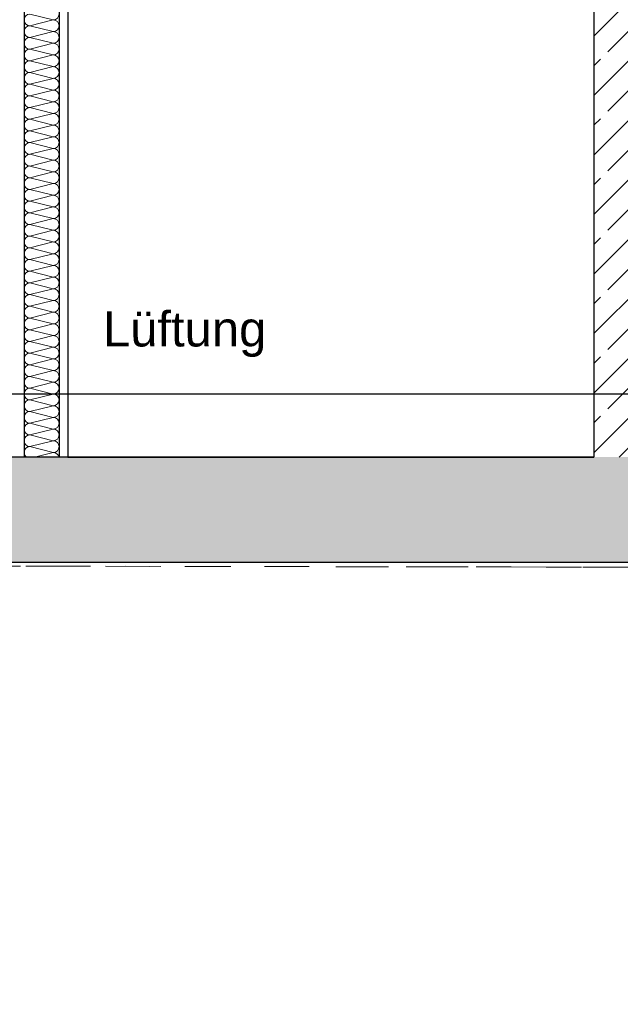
# Model space of a CAD drawing. Header units: metres. Extents: x -27.8 to 39.4, y -22.2 to 2.8.
# Tile 39 of 80: x 12.1 to 13.9, y -11.9 to -9.1. Entities that reach past the tile are written whole.
import ezdxf

# ---------------------------------------------------------------- set-up
doc = ezdxf.new("R2010")
doc.units = ezdxf.units.M
doc.header["$LTSCALE"] = 0.4
doc.header["$MEASUREMENT"] = 0
doc.linetypes.add('Strichlinie', pattern=[0.2, 0.15, -0.05])
doc.linetypes.add('Strichlinie_ lang', pattern=[0.529167, 0.3175, -0.211667])
doc.layers.get('0').update_dxf_attribs({"color": 8, "lineweight": 9})
doc.layers.get('Defpoints').update_dxf_attribs({"color": 8, "lineweight": 9})
for name, color, linetype in [('Neubau_A-Decken', 8, 'Continuous'), ('Neubau_A-STB Wände', 8, 'Continuous'), ('Neubau_A-TB Wände', 8, 'Continuous'), ('Neubau_S-Linien _ Schraffuren.2D', 8, 'Continuous'), ('Neubau_T-Bemaßung', 8, 'Continuous'), ('Neubau_T-Text', 8, 'Continuous')]:
    doc.layers.add(name, color=color, linetype=linetype)
doc.layers.add('S-Linien _ Schraffuren.2D', color=8, linetype='Continuous', lineweight=9)
doc.styles.add('ERSTELLTER_STIL_2', font='arial.ttf')
doc.dimstyles.new('ERSTELLTER_STIL__1', dxfattribs={"dimtxt": 0.0875, "dimasz": 0.059375, "dimexe": 0.18, "dimexo": 0.0625, "dimgap": 0, "dimtad": 1, "dimzin": 0, "dimdsep": 46, "dimtxsty": 'ERSTELLTER_STIL_2', "dimblk": 'ARROWHEAD_6', "dimblk1": 'ARROWHEAD_6', "dimblk2": 'ARROWHEAD_6', "dimcen": 0.09, "dimclrd": 7, "dimclre": 7, "dimclrt": 7, "dimazin": 0, "dimtfac": 1, "dimtdec": 4, "dimtmove": 0, "dimatfit": 3, "dimfxl": 1, "dimtolj": 1, "dimtzin": 0, "dimarcsym": 0})
pattern_1 = [(45, (388.31789, -10.175), (-0.084852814, 0.084852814), []), (45, (388.27546, -10.13257), (-0.084852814, 0.084852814), [0.09, -0.03])]

# ---------------------------------------------------------------- blocks, each defined once
blk = doc.blocks.new('*X338', base_point=(4591.5834, -0.0469))
at = {"layer": 'Neubau_A-TB Wände', "color": 8, "linetype": 'Continuous', "lineweight": 9}
for p, q in [((4215.5038, 1.0198), (4215.4372, 1.0365)), ((4215.5038, 1.0198), (4215.4372, 1.0031)), ((4215.5038, 0.9865), (4215.4372, 1.0031)), ((4215.5038, 0.9865), (4215.4372, 0.9698)), ((4215.5038, 0.9531), (4215.4372, 0.9698)), ((4215.5038, 0.9531), (4215.4372, 0.9365)), ((4215.5038, 0.9198), (4215.4372, 0.9365)), ((4215.5038, 0.9198), (4215.4372, 0.9031)), ((4215.5038, 0.8865), (4215.4372, 0.9031)), ((4215.5038, 0.8865), (4215.4372, 0.8698)), ((4215.5038, 0.8531), (4215.4372, 0.8698)), ((4215.5038, 0.8531), (4215.4372, 0.8365)), ((4215.5038, 0.8198), (4215.4372, 0.8365)), ((4215.5038, 0.8198), (4215.4372, 0.8031)), ((4215.5038, 0.7865), (4215.4372, 0.8031)), ((4215.5038, 0.7865), (4215.4372, 0.7698)), ((4215.5038, 0.7531), (4215.4372, 0.7698)), ((4215.5038, 0.7531), (4215.4372, 0.7365)), ((4215.5038, 0.7198), (4215.4372, 0.7365)), ((4215.5038, 0.7198), (4215.4372, 0.7031)), ((4215.5038, 0.6865), (4215.4372, 0.7031)), ((4215.5038, 0.6865), (4215.4372, 0.6698)), ((4215.5038, 0.6531), (4215.4372, 0.6698)), ((4215.5038, 0.6531), (4215.4372, 0.6365)), ((4215.5038, 0.6198), (4215.4372, 0.6365)), ((4215.5038, 0.6198), (4215.4372, 0.6031)), ((4215.5038, 0.5865), (4215.4372, 0.6031)), ((4215.5038, 0.5865), (4215.4372, 0.5698)), ((4215.5038, 0.5531), (4215.4372, 0.5698)), ((4215.5038, 0.5531), (4215.4372, 0.5365)), ((4215.5038, 0.5198), (4215.4372, 0.5365)), ((4215.5038, 0.5198), (4215.4372, 0.5031)), ((4215.5038, 0.4865), (4215.4372, 0.5031)), ((4215.5038, 0.4865), (4215.4372, 0.4698)), ((4215.5038, 0.4531), (4215.4372, 0.4698)), ((4215.5038, 0.4531), (4215.4372, 0.4365)), ((4215.5038, 0.4198), (4215.4372, 0.4365)), ((4215.5038, 0.4198), (4215.4372, 0.4031)), ((4215.5038, 0.3865), (4215.4372, 0.4031)), ((4215.5038, 0.3865), (4215.4372, 0.3698)), ((4215.5038, 0.3531), (4215.4372, 0.3698)), ((4215.5038, 0.3531), (4215.4372, 0.3365)), ((4215.5038, 0.3198), (4215.4372, 0.3365)), ((4215.5038, 0.3198), (4215.4372, 0.3031)), ((4215.5038, 0.2865), (4215.4372, 0.3031)), ((4215.5038, 0.2865), (4215.4372, 0.2698)), ((4215.5038, 0.2531), (4215.4372, 0.2698)), ((4215.5038, 0.2531), (4215.4372, 0.2365)), ((4215.5038, 0.2198), (4215.4372, 0.2365)), ((4215.5038, 0.2198), (4215.4372, 0.2031)), ((4215.5038, 0.1865), (4215.4372, 0.2031)), ((4215.5038, 0.1865), (4215.4372, 0.1698)), ((4215.5038, 0.1531), (4215.4372, 0.1698)), ((4215.5038, 0.1531), (4215.4372, 0.1365)), ((4215.5038, 0.1198), (4215.4372, 0.1365)), ((4215.5038, 0.1198), (4215.4372, 0.1031)), ((4215.5038, 0.0865), (4215.4372, 0.1031)), ((4215.5038, 0.0865), (4215.4372, 0.0698)), ((4215.5038, 0.0531), (4215.4372, 0.0698)), ((4215.5038, 0.0531), (4215.4372, 0.0365)), ((4215.5038, 0.0198), (4215.4372, 0.0365)), ((4215.5038, 0.0198), (4215.4372, 0.0031)), ((4215.5038, -0.0135), (4215.4372, 0.0031)), ((4215.5038, -0.0135), (4215.4372, -0.0302)), ((4215.5038, -0.0469), (4215.4372, -0.0302)), ((4215.5038, -0.0469), (4215.4372, -0.0635)), ((4215.5038, -0.0802), (4215.4372, -0.0635)), ((4215.5038, -0.0802), (4215.4372, -0.0969)), ((4215.5038, -0.1135), (4215.4372, -0.0969)), ((4215.5038, -0.1135), (4215.4372, -0.1302)), ((4215.5038, -0.1469), (4215.4372, -0.1302)), ((4215.5038, -0.1469), (4215.4372, -0.1635)), ((4215.5038, -0.1802), (4215.4372, -0.1635)), ((4215.5038, -0.1802), (4215.4372, -0.1969)), ((4215.5038, -0.2135), (4215.4372, -0.1969)), ((4215.5038, -0.2135), (4215.4505, -0.2269))]:
    blk.add_line(p, q, dxfattribs=at)
for centre, start, end in [((4215.4372, 1.0198), 90, 180), ((4215.4372, 1.0198), 180, 270), ((4215.5038, 1.0365), 270, 0), ((4215.5038, 1.0031), 0, 90), ((4215.4372, 0.9865), 90, 180), ((4215.4372, 0.9865), 180, 270), ((4215.5038, 1.0031), 270, 0), ((4215.5038, 0.9698), 0, 90), ((4215.4372, 0.9531), 90, 180), ((4215.5038, 0.9698), 270, 0), ((4215.4372, 0.9531), 180, 270), ((4215.4372, 0.9198), 90, 180), ((4215.5038, 0.9365), 0, 90), ((4215.5038, 0.9365), 270, 0), ((4215.4372, 0.9198), 180, 270), ((4215.4372, 0.8865), 90, 180), ((4215.5038, 0.9031), 0, 90), ((4215.5038, 0.9031), 270, 0), ((4215.4372, 0.8865), 180, 270), ((4215.5038, 0.8698), 0, 90), ((4215.4372, 0.8531), 90, 180), ((4215.4372, 0.8531), 180, 270), ((4215.5038, 0.8698), 270, 0), ((4215.5038, 0.8365), 0, 90), ((4215.4372, 0.8198), 90, 180), ((4215.4372, 0.8198), 180, 270), ((4215.5038, 0.8365), 270, 0), ((4215.5038, 0.8031), 0, 90), ((4215.4372, 0.7865), 90, 180), ((4215.4372, 0.7865), 180, 270), ((4215.5038, 0.8031), 270, 0), ((4215.5038, 0.7698), 0, 90), ((4215.4372, 0.7531), 90, 180), ((4215.5038, 0.7698), 270, 0), ((4215.4372, 0.7531), 180, 270), ((4215.4372, 0.7198), 90, 180), ((4215.5038, 0.7365), 0, 90), ((4215.5038, 0.7365), 270, 0), ((4215.4372, 0.7198), 180, 270), ((4215.4372, 0.6865), 90, 180), ((4215.5038, 0.7031), 0, 90), ((4215.5038, 0.7031), 270, 0), ((4215.4372, 0.6865), 180, 270), ((4215.5038, 0.6698), 0, 90), ((4215.4372, 0.6531), 90, 180), ((4215.4372, 0.6531), 180, 270), ((4215.5038, 0.6698), 270, 0), ((4215.5038, 0.6365), 0, 90), ((4215.4372, 0.6198), 90, 180), ((4215.4372, 0.6198), 180, 270), ((4215.5038, 0.6365), 270, 0), ((4215.5038, 0.6031), 0, 90), ((4215.4372, 0.5865), 90, 180), ((4215.5038, 0.6031), 270, 0), ((4215.4372, 0.5865), 180, 270), ((4215.4372, 0.5531), 90, 180), ((4215.5038, 0.5698), 0, 90), ((4215.5038, 0.5698), 270, 0), ((4215.4372, 0.5531), 180, 270), ((4215.4372, 0.5198), 90, 180), ((4215.5038, 0.5365), 0, 90), ((4215.5038, 0.5365), 270, 0), ((4215.4372, 0.5198), 180, 270), ((4215.5038, 0.5031), 0, 90), ((4215.4372, 0.4865), 90, 180), ((4215.4372, 0.4865), 180, 270), ((4215.5038, 0.5031), 270, 0), ((4215.5038, 0.4698), 0, 90), ((4215.4372, 0.4531), 90, 180), ((4215.4372, 0.4531), 180, 270), ((4215.5038, 0.4698), 270, 0), ((4215.5038, 0.4365), 0, 90), ((4215.4372, 0.4198), 90, 180), ((4215.5038, 0.4365), 270, 0), ((4215.4372, 0.4198), 180, 270), ((4215.4372, 0.3865), 90, 180), ((4215.5038, 0.4031), 0, 90), ((4215.5038, 0.4031), 270, 0), ((4215.4372, 0.3865), 180, 270), ((4215.4372, 0.3531), 90, 180), ((4215.5038, 0.3698), 0, 90), ((4215.5038, 0.3698), 270, 0), ((4215.4372, 0.3531), 180, 270), ((4215.5038, 0.3365), 0, 90), ((4215.4372, 0.3198), 90, 180), ((4215.4372, 0.3198), 180, 270), ((4215.5038, 0.3365), 270, 0), ((4215.5038, 0.3031), 0, 90), ((4215.4372, 0.2865), 90, 180), ((4215.4372, 0.2865), 180, 270), ((4215.5038, 0.3031), 270, 0), ((4215.5038, 0.2698), 0, 90), ((4215.4372, 0.2531), 90, 180), ((4215.4372, 0.2531), 180, 270), ((4215.5038, 0.2698), 270, 0), ((4215.5038, 0.2365), 0, 90), ((4215.4372, 0.2198), 90, 180), ((4215.5038, 0.2365), 270, 0), ((4215.4372, 0.2198), 180, 270), ((4215.4372, 0.1865), 90, 180), ((4215.5038, 0.2031), 0, 90), ((4215.5038, 0.2031), 270, 0), ((4215.4372, 0.1865), 180, 270), ((4215.4372, 0.1531), 90, 180), ((4215.5038, 0.1698), 0, 90), ((4215.5038, 0.1698), 270, 0), ((4215.4372, 0.1531), 180, 270), ((4215.5038, 0.1365), 0, 90), ((4215.4372, 0.1198), 90, 180), ((4215.4372, 0.1198), 180, 270), ((4215.5038, 0.1365), 270, 0), ((4215.5038, 0.1031), 0, 90), ((4215.4372, 0.0865), 90, 180), ((4215.4372, 0.0865), 180, 270), ((4215.5038, 0.1031), 270, 0), ((4215.5038, 0.0698), 0, 90), ((4215.4372, 0.0531), 90, 180), ((4215.5038, 0.0698), 270, 0), ((4215.4372, 0.0531), 180, 270), ((4215.4372, 0.0198), 90, 180), ((4215.5038, 0.0365), 0, 90), ((4215.5038, 0.0365), 270, 0), ((4215.4372, 0.0198), 180, 270), ((4215.4372, -0.0135), 90, 180), ((4215.5038, 0.0031), 0, 90), ((4215.5038, 0.0031), 270, 0), ((4215.4372, -0.0135), 180, 270), ((4215.5038, -0.0302), 0, 90), ((4215.4372, -0.0469), 90, 180), ((4215.4372, -0.0469), 180, 270), ((4215.5038, -0.0302), 270, 0), ((4215.5038, -0.0635), 0, 90), ((4215.4372, -0.0802), 90, 180), ((4215.4372, -0.0802), 180, 270), ((4215.5038, -0.0635), 270, 0), ((4215.5038, -0.0969), 0, 90), ((4215.4372, -0.1135), 90, 180), ((4215.5038, -0.0969), 270, 0), ((4215.4372, -0.1135), 180, 270), ((4215.4372, -0.1469), 90, 180), ((4215.5038, -0.1302), 0, 90), ((4215.5038, -0.1302), 270, 0), ((4215.4372, -0.1469), 180, 270), ((4215.4372, -0.1802), 90, 180), ((4215.5038, -0.1635), 0, 90), ((4215.5038, -0.1635), 270, 0), ((4215.4372, -0.1802), 180, 270), ((4215.5038, -0.1969), 0, 90), ((4215.4372, -0.2135), 90, 180), ((4215.4372, -0.2135), 180, 233.1301), ((4215.5038, -0.1969), 270, 0), ((4215.5038, -0.2302), 11.537, 90)]:
    blk.add_arc(centre, 0.0167, start, end, dxfattribs=at)
blk = doc.blocks.new('ARROWHEAD_6')
at = {"color": 0, "linetype": 'Continuous', "lineweight": 0}
for p, q in [((-0.5, -0.5), (0.5, 0.5)), ((0, 0), (-1, 0))]:
    blk.add_line(p, q, dxfattribs=at)
blk = doc.blocks.new('*D380')
at = {"layer": 'Defpoints', "color": 0, "linetype": 'Continuous', "transparency": 16777216}
for p in [(11.1831, -10.655), (16.03, -10.655), (3.575, -14.405)]:
    blk.add_point(p, dxfattribs=at)
at = {"layer": 'Neubau_T-Bemaßung', "linetype": 'Continuous', "lineweight": -2, "transparency": 16777216}
for p, q in [((15.9675, -10.655), (11.0031, -10.655)), ((11.1831, -10.7144), (11.1831, -12.3528)), ((11.1831, -14.3456), (11.1831, -12.5807)), ((3.6375, -14.405), (11.3631, -14.405))]:
    blk.add_line(p, q, dxfattribs=at)
at = {"layer": 'Neubau_T-Bemaßung', "linetype": 'Continuous', "lineweight": -2, "transparency": 16777216, "xscale": 0.059375, "yscale": 0.059375, "zscale": 0.059375}
for p, rotation in [((11.1831, -10.655), 90), ((11.1831, -14.405), 270)]:
    blk.add_blockref('ARROWHEAD_6', p, dxfattribs=dict(at, rotation=rotation))
at = {"layer": 'Neubau_T-Bemaßung', "linetype": 'Continuous', "transparency": 16777216, "insert": (11.1831, -12.4668), "char_height": 0.0875, "attachment_point": 5, "rotation": 90, "style": 'ERSTELLTER_STIL_2'}
blk.add_mtext('\\A1;3.75', dxfattribs=at)
blk = doc.blocks.new('*D381')
at = {"layer": 'Defpoints', "color": 0, "linetype": 'Continuous', "transparency": 16777216}
for p in [(-0.3, -10.355), (11.1831, -10.355), (16.03, -10.655)]:
    blk.add_point(p, dxfattribs=at)
at = {"layer": 'Neubau_T-Bemaßung', "linetype": 'Continuous', "lineweight": -2, "transparency": 16777216}
for p, q in [((11.1831, -10.2956), (11.1831, -10.2363)), ((-0.2375, -10.355), (11.3631, -10.355)), ((11.1831, -10.355), (11.1831, -10.3917)), ((11.1831, -10.655), (11.1831, -10.6186)), ((15.9675, -10.655), (11.0031, -10.655)), ((11.1831, -10.7144), (11.1831, -10.7737))]:
    blk.add_line(p, q, dxfattribs=at)
at = {"layer": 'Neubau_T-Bemaßung', "linetype": 'Continuous', "lineweight": -2, "transparency": 16777216, "xscale": 0.059375, "yscale": 0.059375, "zscale": 0.059375}
for p, rotation in [((11.1831, -10.355), 270), ((11.1831, -10.655), 90)]:
    blk.add_blockref('ARROWHEAD_6', p, dxfattribs=dict(at, rotation=rotation))
at = {"layer": 'Neubau_T-Bemaßung', "linetype": 'Continuous', "transparency": 16777216, "insert": (11.1831, -10.5051), "char_height": 0.0875, "attachment_point": 5, "rotation": 90, "style": 'ERSTELLTER_STIL_2'}
blk.add_mtext('\\A1;0.30', dxfattribs=at)
blk = doc.blocks.new('*D383')
at = {"layer": 'Defpoints', "color": 0, "linetype": 'Continuous', "transparency": 16777216}
for p in [(11.0694, -10.175), (33.092, -10.175), (-0.3, -10.355)]:
    blk.add_point(p, dxfattribs=at)
at = {"layer": 'Neubau_T-Bemaßung', "linetype": 'Continuous', "lineweight": -2, "transparency": 16777216}
for p, q in [((11.0694, -10.175), (11.0694, -10.0772)), ((33.0295, -10.175), (10.8894, -10.175)), ((11.0694, -10.2956), (11.0694, -10.2344)), ((-0.2375, -10.355), (11.2494, -10.355))]:
    blk.add_line(p, q, dxfattribs=at)
at = {"layer": 'Neubau_T-Bemaßung', "linetype": 'Continuous', "lineweight": -2, "transparency": 16777216, "xscale": 0.059375, "yscale": 0.059375, "zscale": 0.059375}
for p, rotation in [((11.0694, -10.175), 90), ((11.0694, -10.355), 270)]:
    blk.add_blockref('ARROWHEAD_6', p, dxfattribs=dict(at, rotation=rotation))
at = {"layer": 'Neubau_T-Bemaßung', "linetype": 'Continuous', "transparency": 16777216, "insert": (11.1831, -10.0772), "char_height": 0.0875, "attachment_point": 5, "rotation": 90, "style": 'ERSTELLTER_STIL_2'}
blk.add_mtext('\\A1;0.18', dxfattribs=at)
blk = doc.blocks.new('*D384')
at = {"layer": 'Defpoints', "color": 0, "linetype": 'Continuous', "transparency": 16777216}
for p in [(11.1831, -8.075), (11.3559, -8.075), (33.092, -10.175)]:
    blk.add_point(p, dxfattribs=at)
at = {"layer": 'Neubau_T-Bemaßung', "linetype": 'Continuous', "lineweight": -2, "transparency": 16777216}
for p, q in [((11.2934, -8.075), (11.0031, -8.075)), ((11.1831, -8.1344), (11.1831, -9.0143)), ((11.1831, -10.1156), (11.1831, -9.2427)), ((33.0295, -10.175), (11.0031, -10.175))]:
    blk.add_line(p, q, dxfattribs=at)
at = {"layer": 'Neubau_T-Bemaßung', "linetype": 'Continuous', "lineweight": -2, "transparency": 16777216, "xscale": 0.059375, "yscale": 0.059375, "zscale": 0.059375}
for p, rotation in [((11.1831, -8.075), 90), ((11.1831, -10.175), 270)]:
    blk.add_blockref('ARROWHEAD_6', p, dxfattribs=dict(at, rotation=rotation))
at = {"layer": 'Neubau_T-Bemaßung', "linetype": 'Continuous', "transparency": 16777216, "insert": (11.1831, -9.1285), "char_height": 0.0875, "attachment_point": 5, "rotation": 90, "style": 'ERSTELLTER_STIL_2'}
blk.add_mtext('\\A1;2.10', dxfattribs=at)
blk = doc.blocks.new('*D395')
at = {"layer": 'Defpoints', "color": 0, "linetype": 'Continuous', "transparency": 16777216}
for p in [(3.575, -10.655), (11.5331, -10.655), (16.28, -14.555)]:
    blk.add_point(p, dxfattribs=at)
at = {"layer": 'Neubau_T-Bemaßung', "linetype": 'Continuous', "lineweight": -2, "transparency": 16777216}
for p, q in [((3.6375, -10.655), (11.7131, -10.655)), ((11.5331, -10.7144), (11.5331, -12.495)), ((11.5331, -14.4956), (11.5331, -12.722)), ((16.2175, -14.555), (11.3531, -14.555))]:
    blk.add_line(p, q, dxfattribs=at)
at = {"layer": 'Neubau_T-Bemaßung', "linetype": 'Continuous', "lineweight": -2, "transparency": 16777216, "xscale": 0.059375, "yscale": 0.059375, "zscale": 0.059375}
for p, rotation in [((11.5331, -10.655), 90), ((11.5331, -14.555), 270)]:
    blk.add_blockref('ARROWHEAD_6', p, dxfattribs=dict(at, rotation=rotation))
at = {"layer": 'Neubau_T-Bemaßung', "linetype": 'Continuous', "transparency": 16777216, "insert": (11.5331, -12.6085), "char_height": 0.0875, "attachment_point": 5, "rotation": 90, "style": 'ERSTELLTER_STIL_2'}
blk.add_mtext('\\A1;3.90', dxfattribs=at)
blk = doc.blocks.new('*D398')
at = {"layer": 'Defpoints', "color": 0, "linetype": 'Continuous', "transparency": 16777216}
for p in [(11.5331, -6.495), (23.73, -6.495), (-0.3, -10.355)]:
    blk.add_point(p, dxfattribs=at)
at = {"layer": 'Neubau_T-Bemaßung', "linetype": 'Continuous', "lineweight": -2, "transparency": 16777216}
for p, q in [((23.6675, -6.495), (11.3531, -6.495)), ((11.5331, -6.5544), (11.5331, -8.3149)), ((11.5331, -10.2956), (11.5331, -8.5421)), ((-0.2375, -10.355), (11.7131, -10.355))]:
    blk.add_line(p, q, dxfattribs=at)
at = {"layer": 'Neubau_T-Bemaßung', "linetype": 'Continuous', "lineweight": -2, "transparency": 16777216, "xscale": 0.059375, "yscale": 0.059375, "zscale": 0.059375}
for p, rotation in [((11.5331, -6.495), 90), ((11.5331, -10.355), 270)]:
    blk.add_blockref('ARROWHEAD_6', p, dxfattribs=dict(at, rotation=rotation))
at = {"layer": 'Neubau_T-Bemaßung', "linetype": 'Continuous', "transparency": 16777216, "insert": (11.5331, -8.4285), "char_height": 0.0875, "attachment_point": 5, "rotation": 90, "style": 'ERSTELLTER_STIL_2'}
blk.add_mtext('\\A1;3.86', dxfattribs=at)
blk = doc.blocks.new('*D405')
at = {"layer": 'Defpoints', "color": 0, "linetype": 'Continuous', "transparency": 16777216}
for p in [(1.4797, -10.175), (33.092, -10.175), (-0.3, -10.355)]:
    blk.add_point(p, dxfattribs=at)
at = {"layer": 'Neubau_T-Bemaßung', "linetype": 'Continuous', "lineweight": -2, "transparency": 16777216}
for p, q in [((1.4797, -10.175), (1.4797, -10.0772)), ((33.0295, -10.175), (1.2997, -10.175)), ((1.4797, -10.2956), (1.4797, -10.2344)), ((-0.2375, -10.355), (1.6597, -10.355))]:
    blk.add_line(p, q, dxfattribs=at)
at = {"layer": 'Neubau_T-Bemaßung', "linetype": 'Continuous', "lineweight": -2, "transparency": 16777216, "xscale": 0.059375, "yscale": 0.059375, "zscale": 0.059375}
for p, rotation in [((1.4797, -10.175), 90), ((1.4797, -10.355), 270)]:
    blk.add_blockref('ARROWHEAD_6', p, dxfattribs=dict(at, rotation=rotation))
at = {"layer": 'Neubau_T-Bemaßung', "linetype": 'Continuous', "transparency": 16777216, "insert": (1.5934, -10.0772), "char_height": 0.0875, "attachment_point": 5, "rotation": 90, "style": 'ERSTELLTER_STIL_2'}
blk.add_mtext('\\A1;0.18', dxfattribs=at)
blk = doc.blocks.new('*D406')
at = {"layer": 'Defpoints', "color": 0, "linetype": 'Continuous', "transparency": 16777216}
for p in [(1.5934, -6.825), (7.9525, -6.825), (33.092, -10.175)]:
    blk.add_point(p, dxfattribs=at)
at = {"layer": 'Neubau_T-Bemaßung', "linetype": 'Continuous', "lineweight": -2, "transparency": 16777216}
for p, q in [((7.89, -6.825), (1.4134, -6.825)), ((1.5934, -6.8844), (1.5934, -8.3896)), ((1.5934, -10.1156), (1.5934, -8.6174)), ((33.0295, -10.175), (1.4134, -10.175))]:
    blk.add_line(p, q, dxfattribs=at)
at = {"layer": 'Neubau_T-Bemaßung', "linetype": 'Continuous', "lineweight": -2, "transparency": 16777216, "xscale": 0.059375, "yscale": 0.059375, "zscale": 0.059375}
for p, rotation in [((1.5934, -6.825), 90), ((1.5934, -10.175), 270)]:
    blk.add_blockref('ARROWHEAD_6', p, dxfattribs=dict(at, rotation=rotation))
at = {"layer": 'Neubau_T-Bemaßung', "linetype": 'Continuous', "transparency": 16777216, "insert": (1.5934, -8.5035), "char_height": 0.0875, "attachment_point": 5, "rotation": 90, "style": 'ERSTELLTER_STIL_2'}
blk.add_mtext('\\A1;3.35', dxfattribs=at)
blk = doc.blocks.new('*D418')
at = {"layer": 'Defpoints', "color": 0, "linetype": 'Continuous', "transparency": 16777216}
for p in [(1.9434, -6.495), (23.73, -6.495), (-0.3, -10.355)]:
    blk.add_point(p, dxfattribs=at)
at = {"layer": 'Neubau_T-Bemaßung', "linetype": 'Continuous', "lineweight": -2, "transparency": 16777216}
for p, q in [((23.6675, -6.495), (1.7634, -6.495)), ((1.9434, -6.5544), (1.9434, -8.3149)), ((1.9434, -10.2956), (1.9434, -8.5421)), ((-0.2375, -10.355), (2.1234, -10.355))]:
    blk.add_line(p, q, dxfattribs=at)
at = {"layer": 'Neubau_T-Bemaßung', "linetype": 'Continuous', "lineweight": -2, "transparency": 16777216, "xscale": 0.059375, "yscale": 0.059375, "zscale": 0.059375}
for p, rotation in [((1.9434, -6.495), 90), ((1.9434, -10.355), 270)]:
    blk.add_blockref('ARROWHEAD_6', p, dxfattribs=dict(at, rotation=rotation))
at = {"layer": 'Neubau_T-Bemaßung', "linetype": 'Continuous', "transparency": 16777216, "insert": (1.9434, -8.4285), "char_height": 0.0875, "attachment_point": 5, "rotation": 90, "style": 'ERSTELLTER_STIL_2'}
blk.add_mtext('\\A1;3.86', dxfattribs=at)

msp = doc.modelspace()

# ---------------------------------------------------------------- hatches: boundary and pattern name
at = {"layer": 'Neubau_A-Decken', "linetype": 'Continuous'}
h = msp.add_hatch(dxfattribs=at)
h.set_pattern_fill('BETON__STAHLBETON_0001', color=256, style=0, pattern_type=2)
h.set_pattern_definition(pattern_1)
h.paths.add_polyline_path([(3.275, -10.355), (3.275, -10.655), (16.28, -10.655), (16.28, -10.355)])
at = {"layer": 'Neubau_A-STB Wände', "linetype": 'Continuous'}
h = msp.add_hatch(dxfattribs=at)
h.set_pattern_fill('BETON__STAHLBETON_0001', color=256, style=0, pattern_type=2)
h.set_pattern_definition(pattern_1)
h.paths.add_polyline_path([(14.03, -10.355), (14.03, -6.495), (13.78, -6.495), (13.78, -10.355)])

# ---------------------------------------------------------------- linework, layer by layer
at = {"layer": 'Neubau_A-Decken', "linetype": 'Continuous'}
for p, q in [((13.78, -10.355), (12.28, -10.355)), ((16.03, -10.655), (3.575, -10.655))]:
    msp.add_line(p, q, dxfattribs=at)
at = {"layer": 'Neubau_A-Decken', "linetype": 'Continuous', "flags": 128}
msp.add_lwpolyline([(12.28, -10.355), (12.2675, -10.355), (12.255, -10.355), (12.155, -10.355), (12.1425, -10.355), (12.13, -10.355), (9.13, -10.355), (9.1175, -10.355), (9.105, -10.355), (9.055, -10.355), (8.855, -10.355), (8.805, -10.355), (8.7925, -10.355), (8.78, -10.355), (6.725, -10.355), (3.275, -10.355)], dxfattribs=at)
at = {"layer": 'Neubau_A-STB Wände', "linetype": 'Continuous'}
msp.add_line((13.78, -6.495), (13.78, -10.355), dxfattribs=at)
at = {"layer": 'Neubau_A-TB Wände', "linetype": 'Continuous'}
for p, q in [((12.155, -6.495), (12.155, -10.355)), ((12.255, -6.495), (12.255, -10.355)), ((12.28, -6.495), (12.28, -10.355))]:
    msp.add_line(p, q, dxfattribs=at)
at = {"layer": 'Neubau_S-Linien _ Schraffuren.2D', "linetype": 'Continuous'}
for p, q in [((12.28, -10.355), (13.78, -10.355)), ((13.78, -10.655), (12.28, -10.655))]:
    msp.add_line(p, q, dxfattribs=at)
at = {"layer": 'S-Linien _ Schraffuren.2D', "linetype": 'Strichlinie', "flags": 128}
msp.add_lwpolyline([(13.8454, -10.6687), (15.6563, -10.6758), (17.0612, -10.6704), (19.0543, -10.6547), (19.3911, -10.6615), (20.6649, -10.649), (21.2048, -10.5292), (21.2503, -10.5021), (21.2786, -10.5137), (21.3187, -10.5222), (21.4464, -10.5741), (25.3122, -10.4635), (25.3122, -15.655), (21.47, -15.655), (20.42, -16.705), (17.04, -16.705), (15.99, -15.655), (2.115, -15.655), (-2.9008, -10.6392)], close=True, dxfattribs=at)
at = {"layer": 'S-Linien _ Schraffuren.2D', "linetype": 'Strichlinie_ lang', "flags": 128}
msp.add_lwpolyline([(-6, -10.6338), (13.8454, -10.6687), (15.6563, -10.6758), (15.6601, -10.6757), (17.0612, -10.6704), (19.0543, -10.6547), (19.3911, -10.6615), (20.6649, -10.649), (21.2048, -10.5292), (21.2503, -10.5021)], dxfattribs=at)

# ---------------------------------------------------------------- block references
at = {"layer": 'Neubau_A-TB Wände'}
msp.add_blockref('*X338', (388.3179, -10.175), dxfattribs=at)

# ---------------------------------------------------------------- texts
at = {"layer": 'Neubau_T-Text', "linetype": 'Continuous', "insert": (12.38, -10.0696), "char_height": 0.1, "attachment_point": 7, "style": 'ERSTELLTER_STIL_2'}
msp.add_mtext('\\A1;Lüftung', dxfattribs=at)

# ---------------------------------------------------------------- dimensions: what is measured, and where the dimension line sits
at = {"layer": 'Neubau_T-Bemaßung', "linetype": 'Continuous'}
for base, p1, p2, picture, middle in [((11.5331, -6.495), (-0.3, -10.355), (23.73, -6.495), '*D398', (11.5331, -8.4285)), ((1.9434, -6.495), (-0.3, -10.355), (23.73, -6.495), '*D418', (1.9434, -8.4285)), ((1.5934, -6.825), (33.092, -10.175), (7.9525, -6.825), '*D406', (1.5934, -8.5035)), ((11.1831, -8.075), (33.092, -10.175), (11.3559, -8.075), '*D384', (11.1831, -9.1285)), ((11.0694, -10.175), (-0.3, -10.355), (33.092, -10.175), '*D383', (11.1831, -10.0772)), ((1.4797, -10.175), (-0.3, -10.355), (33.092, -10.175), '*D405', (1.5934, -10.0772)), ((11.1831, -10.355), (16.03, -10.655), (-0.3, -10.355), '*D381', (11.1831, -10.5051)), ((11.1831, -10.655), (3.575, -14.405), (16.03, -10.655), '*D380', (11.1831, -12.4668)), ((11.5331, -10.655), (16.28, -14.555), (3.575, -10.655), '*D395', (11.5331, -12.6085))]:
    dim = msp.add_linear_dim(base=base, p1=p1, p2=p2, angle=90, dimstyle='ERSTELLTER_STIL__1', override={"dimclrd": 256, "dimclre": 256, "dimclrt": 256}, dxfattribs=at)
    dim.commit()
    dim.dimension.update_dxf_attribs({"geometry": picture, "text_midpoint": middle, "dimtype": 160, "text_rotation": 90})

doc.saveas('drawing.dxf')
